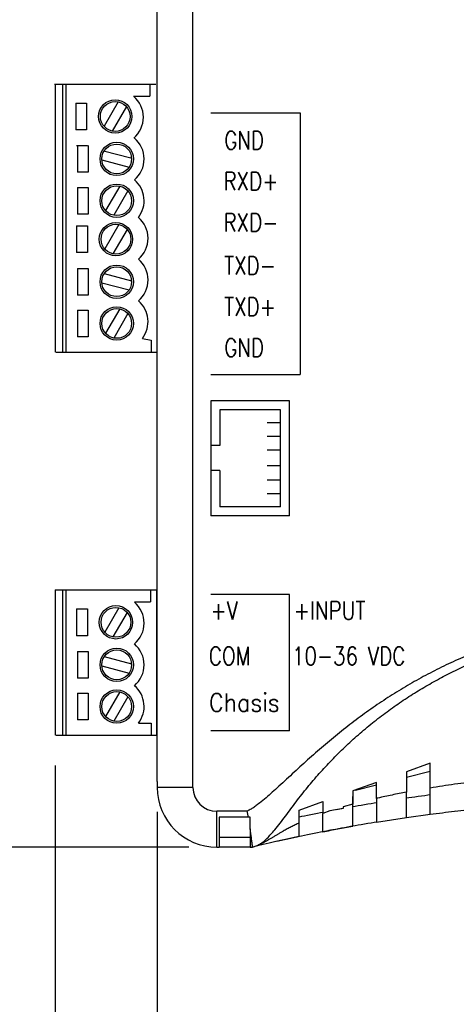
# Model space of a CAD drawing. Extents: x 862.7 to 874.2, y 114.3 to 122.8.
# Tile 3 of 6: x 866.9 to 868.3, y 117.1 to 120.4. Entities that reach past the tile are written whole.
import ezdxf

# ---------------------------------------------------------------- set-up
doc = ezdxf.new("R2010")
doc.units = 0
doc.header["$MEASUREMENT"] = 0
doc.layers.get('0').update_dxf_attribs({"linetype": 'CONTINUOUS'})
doc.layers.get('DEFPOINTS').update_dxf_attribs({"linetype": 'CONTINUOUS'})
for name, color, linetype in [('dim', 140, 'CONTINUOUS'), ('dim @ 1', 140, 'CONTINUOUS'), ('DIMENSIONS', 140, 'CONTINUOUS'), ('PRODUCT', 7, 'CONTINUOUS'), ('TEXT', 140, 'CONTINUOUS')]:
    doc.layers.add(name, color=color, linetype=linetype)
doc.styles.add('ROMANS', font='romans.shx')
doc.styles.get("Standard").update_dxf_attribs({"font": 'romans.shx'})
doc.dimstyles.get("Standard").update_dxf_attribs({"dimtxt": 0.0937, "dimasz": 0.1, "dimexe": 0.0625, "dimexo": 0.1, "dimgap": 0.0312, "dimtad": 0, "dimtih": 1, "dimtoh": 1, "dimzin": 0, "dimdsep": 46, "dimtxsty": 'Standard', "dimcen": 0, "dimadec": 0, "dimazin": 0, "dimtfac": 1, "dimtofl": 0, "dimtmove": 0, "dimatfit": 3, "dimfxl": 0, "dimtolj": 1, "dimtzin": 0, "dimarcsym": 0})

# ---------------------------------------------------------------- blocks, each defined once
blk = doc.blocks.new('*D30')
at = {"layer": 'DEFPOINTS', "color": 0}
for p in [(866.5982, 121.1301), (867.5118, 121.1301), (867.5197, 117.6273)]:
    blk.add_point(p, dxfattribs=at)
at = {"layer": 'dim', "color": 0, "lineweight": -2}
for p, q in [((867.4118, 121.1301), (866.5357, 121.1301)), ((866.5982, 121.0301), (866.5982, 119.74)), ((866.5982, 117.7273), (866.5982, 119.3787)), ((867.4197, 117.6273), (866.5357, 117.6273))]:
    blk.add_line(p, q, dxfattribs=at)
at = {"layer": 'dim', "color": 0}
for points in [[(866.5815, 121.0301), (866.6149, 121.0301), (866.5982, 121.1301)], [(866.5815, 117.7273), (866.6149, 117.7273), (866.5982, 117.6273)]]:
    blk.add_solid(points, dxfattribs=at)
at = {"layer": 'dim', "color": 0, "insert": (866.5982, 119.5593), "char_height": 0.0937, "attachment_point": 5}
blk.add_mtext('\\A1;3.50\\P [89.0]', dxfattribs=at)
blk = doc.blocks.new('*D31')
at = {"layer": 'DEFPOINTS', "color": 0}
for p in [(867.3148, 117.844), (870.6207, 117.7455), (870.6207, 117.0508)]:
    blk.add_point(p, dxfattribs=at)
at = {"layer": 'dim', "color": 0, "lineweight": -2}
for p, q in [((867.3148, 117.744), (867.3148, 116.9883)), ((870.6207, 117.6455), (870.6207, 116.9883)), ((867.4148, 117.0508), (868.6822, 117.0508)), ((870.5207, 117.0508), (869.2533, 117.0508))]:
    blk.add_line(p, q, dxfattribs=at)
at = {"layer": 'dim', "color": 0}
for points in [[(867.4148, 117.0675), (867.4148, 117.0342), (867.3148, 117.0508)], [(870.5207, 117.0675), (870.5207, 117.0342), (870.6207, 117.0508)]]:
    blk.add_solid(points, dxfattribs=at)
at = {"layer": 'dim', "color": 0, "insert": (868.9678, 117.0508), "char_height": 0.0937, "attachment_point": 5}
blk.add_mtext('\\A1;3.31\\P [84.0]', dxfattribs=at)
blk = doc.blocks.new('*D23')
at = {"layer": 'DEFPOINTS', "color": 0, "linetype": 'Continuous'}
for p in [(867.3148, 117.8243), (871.6507, 117.1128), (871.6507, 116.661)]:
    blk.add_point(p, dxfattribs=at)
at = {"layer": 'DIMENSIONS', "color": 0, "linetype": 'Continuous', "lineweight": -2}
for p, q in [((867.3148, 117.7243), (867.3148, 116.5985)), ((871.6507, 117.0128), (871.6507, 116.5985)), ((867.4148, 116.661), (869.1532, 116.661)), ((871.5507, 116.661), (869.8135, 116.661))]:
    blk.add_line(p, q, dxfattribs=at)
at = {"layer": 'DIMENSIONS', "color": 0, "linetype": 'Continuous'}
for points in [[(867.4148, 116.6777), (867.4148, 116.6444), (867.3148, 116.661)], [(871.5507, 116.6777), (871.5507, 116.6444), (871.6507, 116.661)]]:
    blk.add_solid(points, dxfattribs=at)
at = {"layer": 'DIMENSIONS', "color": 0, "linetype": 'Continuous', "insert": (869.4833, 116.661), "char_height": 0.0937, "attachment_point": 5}
blk.add_mtext('\\A1;4.34\\P [110.1]', dxfattribs=at)
blk = doc.blocks.new('*D24')
at = {"layer": 'DEFPOINTS', "color": 0, "linetype": 'Continuous'}
for p in [(866.9777, 117.9967), (871.6507, 117.1128), (871.6507, 116.2401)]:
    blk.add_point(p, dxfattribs=at)
at = {"layer": 'DIMENSIONS', "color": 0, "linetype": 'Continuous', "lineweight": -2}
for p, q in [((866.9777, 117.8967), (866.9777, 116.1776)), ((871.6507, 117.0128), (871.6507, 116.1776)), ((867.0777, 116.2401), (868.6892, 116.2401)), ((871.5507, 116.2401), (869.3495, 116.2401))]:
    blk.add_line(p, q, dxfattribs=at)
at = {"layer": 'DIMENSIONS', "color": 0, "linetype": 'Continuous'}
for points in [[(867.0777, 116.2567), (867.0777, 116.2234), (866.9777, 116.2401)], [(871.5507, 116.2567), (871.5507, 116.2234), (871.6507, 116.2401)]]:
    blk.add_solid(points, dxfattribs=at)
at = {"layer": 'DIMENSIONS', "color": 0, "linetype": 'Continuous', "insert": (869.0194, 116.2401), "char_height": 0.0937, "attachment_point": 5}
blk.add_mtext('\\A1;4.67\\P [118.7]', dxfattribs=at)

msp = doc.modelspace()

# ---------------------------------------------------------------- linework, layer by layer
for p, q in [((867.433, 117.8243), (867.433, 120.9331)), ((867.3148, 117.844), (867.3148, 120.9134)), ((868.217, 117.9043), (868.1382, 117.8761)), ((868.217, 117.8222), (868.217, 117.9043)), ((868.1382, 117.8578), (868.217, 117.8775)), ((868.1382, 117.8761), (868.1382, 117.8084)), ((867.3148, 117.844), (867.3148, 117.8243)), ((867.4331, 117.8353), (867.4331, 117.8353)), ((868.0397, 117.8408), (867.9609, 117.8125)), ((867.9697, 117.8156), (868.0397, 117.8332)), ((868.0397, 117.7881), (868.0397, 117.8408)), ((867.433, 117.8243), (867.3148, 117.8243)), ((867.9609, 117.8125), (867.9609, 117.7686)), ((868.1382, 117.7247), (868.1382, 117.8084)), ((868.1382, 117.7979), (868.1382, 117.8075)), ((868.217, 117.7356), (868.217, 117.8222)), ((867.7836, 117.749), (867.8624, 117.7772)), ((867.8624, 117.7772), (867.8624, 117.7385)), ((867.8624, 117.7772), (867.8624, 117.7711)), ((867.9609, 117.7686), (867.9294, 117.7599)), ((867.9609, 117.7693), (867.9609, 117.7943)), ((867.9609, 117.6961), (867.9609, 117.7686)), ((868.0397, 117.7881), (868.0397, 117.7095)), ((867.6118, 117.7455), (867.5118, 117.7455)), ((867.5118, 117.6273), (867.5118, 117.7455)), ((867.7836, 117.7067), (867.7836, 117.749)), ((867.8857, 117.7464), (867.8624, 117.7385)), ((867.8624, 117.6777), (867.8624, 117.7385)), ((867.9294, 117.7545), (867.8857, 117.7464)), ((867.9294, 117.7599), (867.9294, 117.7545)), ((868.1382, 117.7244), (868.217, 117.7356)), ((868.2998, 117.7477), (868.2998, 117.7477)), ((867.5197, 117.7258), (867.5197, 117.6273)), ((867.6158, 117.7258), (867.5197, 117.7258)), ((867.6221, 117.7258), (867.6158, 117.7258)), ((867.6221, 117.6874), (867.6221, 117.7258)), ((867.7836, 117.6618), (867.7836, 117.7067)), ((868.0397, 117.7095), (868.1382, 117.7247)), ((867.6221, 117.6874), (867.6221, 117.6273)), ((867.6221, 117.6588), (867.5197, 117.6588)), ((867.5118, 117.6273), (867.5197, 117.6273)), ((867.6221, 117.6273), (867.5197, 117.6273)), ((867.6221, 117.6273), (867.63, 117.6273))]:
    msp.add_line(p, q)
for points, knots in [([(870.3237, 117.7455), (870.3195, 117.7474), (870.3155, 117.7495), (870.3116, 117.7518), (870.3077, 117.7542), (870.3039, 117.7567), (870.3001, 117.7593), (870.2964, 117.762), (870.2927, 117.7647), (870.2891, 117.7674), (870.2784, 117.7756), (870.2679, 117.784), (870.2576, 117.7927), (870.2473, 117.8013), (870.2371, 117.8102), (870.2272, 117.8193), (870.2171, 117.8283), (870.2072, 117.8375), (870.1974, 117.8467), (870.1876, 117.8559), (870.1777, 117.8652), (870.1679, 117.8744), (870.158, 117.8836), (870.1482, 117.8927), (870.1382, 117.9018), (870.1209, 117.9176), (870.1033, 117.9331), (870.0856, 117.9485), (870.0678, 117.9638), (870.0499, 117.9789), (870.0317, 117.9937), (870.0136, 118.0086), (869.9952, 118.0231), (869.9765, 118.0374), (869.9579, 118.0516), (869.9391, 118.0655), (869.9199, 118.0791), (869.9008, 118.0926), (869.8814, 118.1058), (869.8618, 118.1185), (869.8421, 118.1313), (869.8222, 118.1437), (869.802, 118.1557), (869.7818, 118.1677), (869.7613, 118.1792), (869.7406, 118.1904), (869.72, 118.2016), (869.6991, 118.2123), (869.6779, 118.2226), (869.6568, 118.2328), (869.6355, 118.2427), (869.614, 118.252), (869.5963, 118.2598), (869.5784, 118.2672), (869.5604, 118.2743), (869.5424, 118.2813), (869.5243, 118.2881), (869.506, 118.2946), (869.4878, 118.301), (869.4694, 118.3072), (869.451, 118.313), (869.4325, 118.3188), (869.4139, 118.3243), (869.3953, 118.3294), (869.3766, 118.3346), (869.3579, 118.3394), (869.3391, 118.3438), (869.3166, 118.3492), (869.294, 118.3541), (869.2712, 118.3584), (869.2485, 118.3628), (869.2256, 118.3667), (869.2027, 118.3701), (869.1798, 118.3735), (869.1568, 118.3764), (869.1338, 118.3788), (869.1108, 118.3812), (869.0877, 118.3832), (869.0646, 118.3846), (869.0492, 118.3857), (869.0301, 118.3866), (869.011, 118.387), (868.9919, 118.3875), (868.9728, 118.3877), (868.9537, 118.3875), (868.9346, 118.3873), (868.9155, 118.3868), (868.8964, 118.3859), (868.8773, 118.385), (868.8582, 118.3838), (868.8392, 118.3823), (868.8201, 118.3808), (868.8011, 118.3789), (868.7822, 118.3767), (868.76, 118.3741), (868.7378, 118.371), (868.7158, 118.3675), (868.6937, 118.364), (868.6716, 118.36), (868.6497, 118.3556), (868.6278, 118.3511), (868.606, 118.3462), (868.5842, 118.3409), (868.5625, 118.3356), (868.5409, 118.3298), (868.5194, 118.3235), (868.4974, 118.3171), (868.4754, 118.3103), (868.4536, 118.3029), (868.4318, 118.2956), (868.4102, 118.2878), (868.3887, 118.2795), (868.3672, 118.2713), (868.3459, 118.2626), (868.3248, 118.2535), (868.3037, 118.2443), (868.2828, 118.2348), (868.262, 118.2248), (868.2417, 118.2149), (868.2216, 118.2047), (868.2017, 118.1941), (868.1817, 118.1834), (868.162, 118.1724), (868.1425, 118.1609), (868.1229, 118.1495), (868.1036, 118.1377), (868.0846, 118.1255), (868.0655, 118.1134), (868.0467, 118.1008), (868.0282, 118.088), (868.0092, 118.0748), (867.9905, 118.0613), (867.972, 118.0474), (867.9535, 118.0335), (867.9353, 118.0193), (867.9173, 118.0049), (867.8993, 117.9904), (867.8815, 117.9756), (867.8639, 117.9606), (867.8463, 117.9456), (867.829, 117.9303), (867.8118, 117.9149), (867.7948, 117.8996), (867.7779, 117.8841), (867.7611, 117.8686), (867.7443, 117.8531), (867.7275, 117.8376), (867.7106, 117.8222), (867.7038, 117.816), (867.697, 117.8098), (867.6901, 117.8037), (867.6832, 117.7976), (867.6762, 117.7915), (867.6692, 117.7856), (867.6621, 117.7797), (867.6549, 117.774), (867.6476, 117.7684), (867.6439, 117.7656), (867.6403, 117.7628), (867.6365, 117.7601), (867.6327, 117.7575), (867.6289, 117.7549), (867.625, 117.7525), (867.621, 117.7501), (867.617, 117.7479), (867.6128, 117.7459), (867.6125, 117.7458), (867.6122, 117.7456), (867.6118, 117.7455)], [0, 0, 0, 0, 1, 1, 1, 2, 2, 2, 3, 3, 3, 4, 4, 4, 5, 5, 5, 6, 6, 6, 7, 7, 7, 8, 8, 8, 9, 9, 9, 10, 10, 10, 11, 11, 11, 12, 12, 12, 13, 13, 13, 14, 14, 14, 15, 15, 15, 16, 16, 16, 17, 17, 17, 18, 18, 18, 19, 19, 19, 20, 20, 20, 21, 21, 21, 22, 22, 22, 23, 23, 23, 24, 24, 24, 25, 25, 25, 26, 26, 26, 27, 27, 27, 28, 28, 28, 29, 29, 29, 30, 30, 30, 31, 31, 31, 32, 32, 32, 33, 33, 33, 34, 34, 34, 35, 35, 35, 36, 36, 36, 37, 37, 37, 38, 38, 38, 39, 39, 39, 40, 40, 40, 41, 41, 41, 42, 42, 42, 43, 43, 43, 44, 44, 44, 45, 45, 45, 46, 46, 46, 47, 47, 47, 48, 48, 48, 49, 49, 49, 50, 50, 50, 51, 51, 51, 52, 52, 52, 53, 53, 53, 54, 54, 54, 55, 55, 55, 56, 56, 56, 56]), ([(867.63, 117.6273), (867.63, 117.6273), (867.63, 117.6273), (867.63, 117.6273), (867.6341, 117.6283), (867.6381, 117.6296), (867.642, 117.6312), (867.646, 117.6329), (867.6498, 117.6348), (867.6535, 117.637), (867.6573, 117.6393), (867.661, 117.6418), (867.6645, 117.6445), (867.6691, 117.6481), (867.6735, 117.652), (867.6777, 117.6561), (867.6822, 117.6604), (867.6865, 117.6649), (867.6906, 117.6695), (867.6949, 117.6743), (867.699, 117.6793), (867.7032, 117.6842), (867.7091, 117.6915), (867.715, 117.699), (867.7208, 117.7064), (867.7268, 117.7141), (867.7327, 117.7217), (867.7385, 117.7294), (867.7445, 117.7373), (867.7504, 117.7452), (867.7563, 117.7531), (867.7623, 117.761), (867.7683, 117.769), (867.7743, 117.7769), (867.7803, 117.7849), (867.7864, 117.7929), (867.7926, 117.8007), (867.7987, 117.8086), (867.805, 117.8164), (867.8113, 117.8242), (867.824, 117.8398), (867.8371, 117.8551), (867.8505, 117.8701), (867.8639, 117.8852), (867.8777, 117.9001), (867.8917, 117.9146), (867.9058, 117.9291), (867.9201, 117.9434), (867.9348, 117.9574), (867.9494, 117.9713), (867.9644, 117.985), (867.9797, 117.9983), (867.9949, 118.0117), (868.0104, 118.0247), (868.0262, 118.0374), (868.0419, 118.05), (868.058, 118.0623), (868.0743, 118.0742), (868.09, 118.0858), (868.1059, 118.097), (868.1221, 118.1079), (868.1383, 118.1188), (868.1547, 118.1293), (868.1713, 118.1396), (868.1879, 118.1498), (868.2048, 118.1597), (868.2218, 118.1693), (868.2387, 118.1789), (868.2559, 118.1881), (868.2733, 118.197), (868.2911, 118.2061), (868.3091, 118.2149), (868.3272, 118.2233), (868.3454, 118.2318), (868.3637, 118.2398), (868.3822, 118.2475), (868.4007, 118.2552), (868.4193, 118.2625), (868.4381, 118.2695), (868.4568, 118.2764), (868.4758, 118.283), (868.4948, 118.2892), (868.5133, 118.2952), (868.5319, 118.3009), (868.5507, 118.3062), (868.5695, 118.3115), (868.5883, 118.3165), (868.6073, 118.3211), (868.6263, 118.3257), (868.6453, 118.33), (868.6644, 118.3338), (868.6835, 118.3377), (868.7027, 118.3412), (868.7219, 118.3444), (868.7417, 118.3476), (868.7614, 118.3504), (868.7812, 118.3528), (868.8011, 118.3553), (868.821, 118.3573), (868.8409, 118.359), (868.8608, 118.3607), (868.8807, 118.362), (868.9007, 118.3629), (868.9206, 118.3637), (868.9406, 118.3643), (868.9606, 118.3644), (868.9818, 118.3645), (869.003, 118.3642), (869.0242, 118.3634), (869.0455, 118.3627), (869.063, 118.3615), (869.0842, 118.3598), (869.1054, 118.3582), (869.1265, 118.3562), (869.1476, 118.3537), (869.1687, 118.3511), (869.1897, 118.3482), (869.2106, 118.3448), (869.2322, 118.3414), (869.2537, 118.3374), (869.2751, 118.333), (869.2965, 118.3286), (869.3178, 118.3238), (869.339, 118.3185), (869.3602, 118.3131), (869.3813, 118.3074), (869.4022, 118.3012), (869.4231, 118.295), (869.4439, 118.2883), (869.4646, 118.2812), (869.4846, 118.2743), (869.5046, 118.267), (869.5243, 118.2592), (869.5441, 118.2514), (869.5637, 118.2433), (869.5832, 118.2347), (869.6026, 118.2261), (869.6218, 118.2171), (869.6409, 118.2078), (869.6599, 118.1984), (869.6787, 118.1886), (869.6974, 118.1784), (869.7165, 118.1679), (869.7355, 118.157), (869.7542, 118.1457), (869.7729, 118.1343), (869.7914, 118.1226), (869.8096, 118.1104), (869.8278, 118.0982), (869.8457, 118.0856), (869.8634, 118.0727), (869.881, 118.0597), (869.8983, 118.0463), (869.9153, 118.0326), (869.9313, 118.0197), (869.947, 118.0064), (869.9624, 117.9928), (869.9778, 117.9792), (869.9929, 117.9652), (870.0077, 117.9509), (870.0225, 117.9366), (870.037, 117.922), (870.0512, 117.9071), (870.0653, 117.8923), (870.0791, 117.8771), (870.0926, 117.8616), (870.1016, 117.8514), (870.1103, 117.841), (870.119, 117.8305), (870.1277, 117.82), (870.1362, 117.8094), (870.1446, 117.7987), (870.153, 117.7881), (870.1613, 117.7774), (870.1694, 117.7666), (870.1744, 117.76), (870.1794, 117.7534), (870.1843, 117.7468), (870.1893, 117.7402), (870.1942, 117.7335), (870.1991, 117.7269), (870.204, 117.7204), (870.2089, 117.7139), (870.2138, 117.7075), (870.2187, 117.7012), (870.2236, 117.6949), (870.2286, 117.6888), (870.2335, 117.6828), (870.2384, 117.6769), (870.2435, 117.6711), (870.2471, 117.667), (870.2508, 117.663), (870.2547, 117.6592), (870.2584, 117.6554), (870.2622, 117.6518), (870.2662, 117.6484), (870.27, 117.6452), (870.2739, 117.6422), (870.278, 117.6395), (870.2823, 117.6367), (870.2867, 117.6342), (870.2914, 117.6321), (870.2959, 117.6268), (870.3007, 117.6252), (870.3055, 117.624)], [0, 0, 0, 0, 1, 1, 1, 2, 2, 2, 3, 3, 3, 4, 4, 4, 5, 5, 5, 6, 6, 6, 7, 7, 7, 8, 8, 8, 9, 9, 9, 10, 10, 10, 11, 11, 11, 12, 12, 12, 13, 13, 13, 14, 14, 14, 15, 15, 15, 16, 16, 16, 17, 17, 17, 18, 18, 18, 19, 19, 19, 20, 20, 20, 21, 21, 21, 22, 22, 22, 23, 23, 23, 24, 24, 24, 25, 25, 25, 26, 26, 26, 27, 27, 27, 28, 28, 28, 29, 29, 29, 30, 30, 30, 31, 31, 31, 32, 32, 32, 33, 33, 33, 34, 34, 34, 35, 35, 35, 36, 36, 36, 37, 37, 37, 38, 38, 38, 39, 39, 39, 40, 40, 40, 41, 41, 41, 42, 42, 42, 43, 43, 43, 44, 44, 44, 45, 45, 45, 46, 46, 46, 47, 47, 47, 48, 48, 48, 49, 49, 49, 50, 50, 50, 51, 51, 51, 52, 52, 52, 53, 53, 53, 54, 54, 54, 55, 55, 55, 56, 56, 56, 57, 57, 57, 58, 58, 58, 59, 59, 59, 60, 60, 60, 61, 61, 61, 62, 62, 62, 63, 63, 63, 64, 64, 64, 65, 65, 65, 66, 66, 66, 67, 67, 67, 68, 68, 68, 68]), ([(868.3786, 117.8451), (868.3651, 117.8435), (868.3516, 117.8418), (868.3381, 117.84), (868.3246, 117.8382), (868.3112, 117.8364), (868.2977, 117.8345), (868.2842, 117.8326), (868.2708, 117.8306), (868.2573, 117.8286), (868.2439, 117.8265), (868.2305, 117.8244), (868.217, 117.8222)], [0, 0, 0, 0, 1, 1, 1, 2, 2, 2, 3, 3, 3, 4, 4, 4, 4]), ([(868.1382, 117.8084), (868.1303, 117.8069), (868.1225, 117.8054), (868.1146, 117.8039), (868.1067, 117.8023), (868.0988, 117.8007), (868.091, 117.7991), (868.0831, 117.7975), (868.0752, 117.7959), (868.0674, 117.7942), (868.0595, 117.7925), (868.0517, 117.7908), (868.0439, 117.789), (868.0432, 117.7888), (868.0425, 117.7887), (868.0418, 117.7885), (868.0411, 117.7884), (868.0404, 117.7882), (868.0397, 117.7881)], [0, 0, 0, 0, 1, 1, 1, 2, 2, 2, 3, 3, 3, 4, 4, 4, 5, 5, 5, 6, 6, 6, 6]), ([(868.217, 117.7356), (868.2305, 117.7374), (868.2439, 117.7391), (868.2573, 117.7408), (868.2708, 117.7425), (868.2843, 117.7441), (868.2977, 117.7457), (868.3112, 117.7472), (868.3247, 117.7488), (868.3381, 117.7503), (868.3516, 117.7517), (868.3651, 117.7532), (868.3786, 117.7546)], [0, 0, 0, 0, 1, 1, 1, 2, 2, 2, 3, 3, 3, 4, 4, 4, 4]), ([(867.7836, 117.7067), (867.7792, 117.7047), (867.7748, 117.7026), (867.7704, 117.7004), (867.766, 117.6983), (867.7617, 117.6961), (867.7574, 117.6938), (867.753, 117.6916), (867.7487, 117.6893), (867.7444, 117.687), (867.7401, 117.6847), (867.7359, 117.6823), (867.7316, 117.68), (867.7288, 117.6783), (867.726, 117.6767), (867.7232, 117.6751), (867.7204, 117.6735), (867.7176, 117.6719), (867.7148, 117.6702), (867.7121, 117.6686), (867.7093, 117.6669), (867.7066, 117.6653), (867.7038, 117.6636), (867.7011, 117.6619), (867.6983, 117.6603), (867.6956, 117.6587), (867.6929, 117.657), (867.6902, 117.6554), (867.6875, 117.6538), (867.6848, 117.6522), (867.6821, 117.6506), (867.68, 117.6494), (867.6779, 117.6481), (867.6758, 117.6469), (867.6737, 117.6457), (867.6715, 117.6445), (867.6694, 117.6434), (867.6673, 117.6422), (867.6652, 117.6411), (867.6632, 117.64), (867.661, 117.6389), (867.6589, 117.6379), (867.6568, 117.6369), (867.6547, 117.6359), (867.6525, 117.6349), (867.6504, 117.634), (867.6482, 117.6331), (867.646, 117.6322), (867.6438, 117.6314), (867.6416, 117.6307), (867.6394, 117.6299), (867.6372, 117.6292), (867.635, 117.6286), (867.6327, 117.628), (867.6305, 117.6274), (867.6304, 117.6274), (867.6303, 117.6274), (867.6302, 117.6274), (867.6301, 117.6273), (867.6301, 117.6273), (867.63, 117.6273)], [0, 0, 0, 0, 1, 1, 1, 2, 2, 2, 3, 3, 3, 4, 4, 4, 5, 5, 5, 6, 6, 6, 7, 7, 7, 8, 8, 8, 9, 9, 9, 10, 10, 10, 11, 11, 11, 12, 12, 12, 13, 13, 13, 14, 14, 14, 15, 15, 15, 16, 16, 16, 17, 17, 17, 18, 18, 18, 19, 19, 19, 20, 20, 20, 20]), ([(867.63, 117.6273), (867.63, 117.6273), (867.63, 117.6277), (867.63, 117.6277), (867.6299, 117.6278), (867.6299, 117.6279), (867.6299, 117.628), (867.6299, 117.6284), (867.6298, 117.6288), (867.6298, 117.6291), (867.6297, 117.6295), (867.6297, 117.6299), (867.6297, 117.6302), (867.6296, 117.6309), (867.6295, 117.6315), (867.6294, 117.6321), (867.6294, 117.6327), (867.6293, 117.6333), (867.6292, 117.6339), (867.6291, 117.6347), (867.629, 117.6356), (867.6289, 117.6364), (867.6288, 117.6372), (867.6287, 117.6381), (867.6286, 117.6389), (867.6285, 117.64), (867.6283, 117.641), (867.6282, 117.6421), (867.6281, 117.6432), (867.6279, 117.6442), (867.6278, 117.6453), (867.6277, 117.6465), (867.6275, 117.6478), (867.6273, 117.6491), (867.6273, 117.6491), (867.6269, 117.6529), (867.6269, 117.6529), (867.6267, 117.6543), (867.6265, 117.6558), (867.6263, 117.6572), (867.6261, 117.6587), (867.6259, 117.6601), (867.6257, 117.6616), (867.6255, 117.6632), (867.6253, 117.6649), (867.6251, 117.6665), (867.6248, 117.6682), (867.6246, 117.6698), (867.6244, 117.6714), (867.6241, 117.6732), (867.6239, 117.675), (867.6236, 117.6768), (867.6234, 117.6785), (867.6232, 117.6803), (867.6229, 117.6821), (867.6228, 117.683), (867.6226, 117.6839), (867.6225, 117.6847), (867.6224, 117.6856), (867.6222, 117.6865), (867.6221, 117.6874)], [0, 0, 0, 0, 1, 1, 1, 2, 2, 2, 3, 3, 3, 4, 4, 4, 5, 5, 5, 6, 6, 6, 7, 7, 7, 8, 8, 8, 9, 9, 9, 10, 10, 10, 11, 11, 11, 12, 12, 12, 13, 13, 13, 14, 14, 14, 15, 15, 15, 16, 16, 16, 17, 17, 17, 18, 18, 18, 19, 19, 19, 20, 20, 20, 20]), ([(867.8624, 117.6777), (867.8706, 117.6793), (867.8788, 117.6809), (867.887, 117.6825), (867.8952, 117.684), (867.9034, 117.6856), (867.9116, 117.6871), (867.9198, 117.6886), (867.928, 117.6901), (867.9363, 117.6917), (867.9445, 117.6931), (867.9527, 117.6946), (867.9609, 117.6961)], [0, 0, 0, 0, 1, 1, 1, 2, 2, 2, 3, 3, 3, 4, 4, 4, 4])]:
    msp.add_open_spline(points, degree=3, knots=knots)
for points in [[(867.3148, 117.8243), (867.3148, 117.7155), (867.403, 117.6273), (867.5118, 117.6273)], [(867.433, 117.8243), (867.433, 117.7808), (867.4683, 117.7455), (867.5118, 117.7455)], [(868.217, 117.7992), (868.1973, 117.7967), (868.158, 117.7913), (868.1382, 117.7884)], [(868.0397, 117.7734), (868.02, 117.7702), (867.9806, 117.7636), (867.9609, 117.7601)], [(867.6158, 117.7258), (867.6149, 117.7308), (867.6129, 117.7406), (867.6118, 117.7455)], [(867.8624, 117.7419), (867.8427, 117.7382), (867.8034, 117.7303), (867.7836, 117.7261)], [(867.9295, 117.7545), (867.924, 117.7535), (867.913, 117.7515), (867.9076, 117.7505)], [(868.0397, 117.7095), (868.02, 117.7063), (867.9806, 117.6996), (867.9609, 117.6961)], [(867.8624, 117.6777), (867.8427, 117.6739), (867.8034, 117.6659), (867.7836, 117.6618)], [(867.887, 117.6825), (867.8809, 117.6813), (867.8686, 117.6789), (867.8624, 117.6777)], [(867.887, 117.6825), (867.8809, 117.6813), (867.8686, 117.6789), (867.8625, 117.6777)], [(867.961, 117.6961), (867.9424, 117.6928), (867.9055, 117.686), (867.887, 117.6825)], [(867.9609, 117.6961), (867.9424, 117.6928), (867.9055, 117.686), (867.887, 117.6825)], [(867.7836, 117.6618), (867.7449, 117.6538), (867.6684, 117.6367), (867.63, 117.6273)], [(867.7083, 117.6454), (867.7079, 117.6453), (867.7071, 117.6451), (867.7067, 117.6451)], [(867.7083, 117.6454), (867.7079, 117.6453), (867.7071, 117.6451), (867.7067, 117.6451)], [(867.7837, 117.6618), (867.7648, 117.6578), (867.7271, 117.6497), (867.7083, 117.6454)], [(867.7836, 117.6618), (867.7647, 117.6578), (867.7271, 117.6497), (867.7083, 117.6454)]]:
    msp.add_open_spline(points, degree=3)
at = {"layer": 'dim'}
for p, q in [((867.4921, 120.0519), (867.7876, 120.0519)), ((867.7876, 120.0519), (867.7876, 119.1877)), ((867.4921, 119.1877), (867.7876, 119.1877)), ((867.4921, 119.1007), (867.4921, 118.7212)), ((867.5221, 119.0707), (867.5221, 118.953)), ((867.7227, 119.0277), (867.6778, 119.0277)), ((867.7227, 118.9826), (867.6778, 118.9826)), ((867.5221, 118.953), (867.4921, 118.953)), ((867.7227, 118.9375), (867.6778, 118.9375)), ((867.7227, 118.8857), (867.6778, 118.8857)), ((867.5221, 118.8711), (867.4921, 118.8711)), ((867.5221, 118.8711), (867.5221, 118.7512)), ((867.7227, 118.8383), (867.6778, 118.8383)), ((867.7227, 118.7932), (867.6778, 118.7932))]:
    msp.add_line(p, q, dxfattribs=at)
at = {"layer": 'PRODUCT', "linetype": 'Continuous'}
for p, q in [((866.9753, 120.1468), (867.3099, 120.1468)), ((866.9777, 120.1468), (866.9777, 119.6656)), ((867.0014, 120.1468), (867.0014, 119.6656)), ((867.0132, 120.1468), (867.0132, 119.6656)), ((867.2903, 120.1468), (867.2903, 120.1074)), ((867.237, 120.1074), (867.2903, 120.1074)), ((867.0462, 120.084), (867.0462, 119.9959)), ((867.0462, 120.084), (867.0816, 120.084)), ((867.0816, 120.084), (867.0816, 119.9959)), ((867.186, 120.0881), (867.139, 120.0076)), ((867.2132, 120.0723), (867.1662, 119.9917)), ((867.0816, 119.9959), (867.0462, 119.9959)), ((867.0486, 119.9436), (867.084, 119.9436)), ((867.051, 119.9436), (867.051, 119.8554)), ((867.0865, 119.9436), (867.0865, 119.8554)), ((867.1374, 119.9266), (867.2276, 119.9029)), ((867.1319, 119.8961), (867.222, 119.8724)), ((867.0865, 119.8554), (867.051, 119.8554)), ((867.051, 119.8058), (867.051, 119.7176)), ((867.051, 119.8058), (867.0865, 119.8058)), ((867.0865, 119.8058), (867.0865, 119.7176)), ((867.1909, 119.8099), (867.1438, 119.7294)), ((867.2181, 119.794), (867.171, 119.7135)), ((867.0865, 119.7176), (867.051, 119.7176)), ((866.9777, 119.6672), (866.9777, 119.2619)), ((867.0014, 119.6672), (867.0014, 119.2619)), ((867.0132, 119.6672), (867.0132, 119.2619)), ((867.0486, 119.6787), (867.0486, 119.5905)), ((867.0486, 119.6787), (867.084, 119.6787)), ((867.084, 119.6787), (867.084, 119.5905)), ((867.1884, 119.6828), (867.1414, 119.6023)), ((867.2156, 119.6669), (867.1686, 119.5864)), ((867.084, 119.5905), (867.0486, 119.5905)), ((867.051, 119.5382), (867.051, 119.4501)), ((867.051, 119.5382), (867.0865, 119.5382)), ((867.0865, 119.5382), (867.0865, 119.4501)), ((867.1319, 119.4908), (867.222, 119.4671)), ((867.1399, 119.5212), (867.23, 119.4975)), ((867.0865, 119.4501), (867.051, 119.4501)), ((867.051, 119.4005), (867.051, 119.3123)), ((867.051, 119.4005), (867.0865, 119.4005)), ((867.0865, 119.4005), (867.0865, 119.3123)), ((867.1909, 119.4046), (867.1438, 119.324)), ((867.2181, 119.3887), (867.171, 119.3082)), ((867.0865, 119.3123), (867.051, 119.3123)), ((867.2659, 119.307), (867.2951, 119.3012)), ((867.2951, 119.3012), (867.2951, 119.2619)), ((866.9802, 119.2619), (867.3148, 119.2619)), ((866.9777, 118.4762), (867.3124, 118.4762)), ((866.9777, 118.4762), (866.9777, 117.9967)), ((867.0014, 118.4762), (867.0014, 117.9967)), ((867.0132, 118.4762), (867.0132, 117.9967)), ((867.2927, 118.4762), (867.2927, 118.4369)), ((867.3124, 118.4762), (867.3124, 117.9967)), ((867.1884, 118.4176), (867.1414, 118.3371)), ((867.2394, 118.4369), (867.2927, 118.4369)), ((867.0486, 118.4135), (867.0486, 118.3253)), ((867.0486, 118.4135), (867.084, 118.4135)), ((867.084, 118.4135), (867.084, 118.3253)), ((867.2156, 118.4017), (867.1686, 118.3212)), ((867.084, 118.3253), (867.0486, 118.3253)), ((867.051, 118.2731), (867.051, 118.1849)), ((867.051, 118.2731), (867.0865, 118.2731)), ((867.0865, 118.2731), (867.0865, 118.1849)), ((867.1399, 118.256), (867.23, 118.2323)), ((867.1319, 118.2256), (867.222, 118.2019)), ((867.0865, 118.1849), (867.051, 118.1849)), ((867.051, 118.1353), (867.051, 118.0471)), ((867.051, 118.1353), (867.0865, 118.1353)), ((867.0865, 118.1353), (867.0865, 118.0471)), ((867.1909, 118.1394), (867.1438, 118.0588)), ((867.2181, 118.1235), (867.171, 118.043)), ((867.0865, 118.0471), (867.051, 118.0471)), ((867.2528, 118.0361), (867.2951, 118.0361)), ((867.2951, 118.0361), (867.2951, 117.9967)), ((866.9802, 117.9967), (867.3148, 117.9967))]:
    msp.add_line(p, q, dxfattribs=at)
for centre, radius in [((867.1761, 120.0399), 0.0551), ((867.1761, 120.0399), 0.0492), ((867.1809, 119.8995), 0.0551), ((867.1809, 119.8995), 0.0492), ((867.1809, 119.7617), 0.0551), ((867.1809, 119.7617), 0.0492), ((867.1785, 119.6346), 0.0551), ((867.1785, 119.6346), 0.0492), ((867.1809, 119.4942), 0.0551), ((867.1809, 119.4942), 0.0492), ((867.1809, 119.3564), 0.0551), ((867.1809, 119.3564), 0.0492), ((867.1785, 118.3694), 0.0551), ((867.1785, 118.3694), 0.0492), ((867.1809, 118.229), 0.0551), ((867.1809, 118.229), 0.0492), ((867.1809, 118.0912), 0.0551), ((867.1809, 118.0912), 0.0492)]:
    msp.add_circle(centre, radius, dxfattribs=at)
for centre, start in [((867.1785, 120.0373), 310.4591), ((867.1809, 119.8995), 310.4591), ((867.1809, 119.7617), 322.5112), ((867.194, 119.6377), 310.4591), ((867.194, 119.4999), 310.4591), ((867.194, 119.3621), 322.5112), ((867.1809, 118.3668), 310.4591), ((867.1809, 118.229), 310.4591), ((867.1809, 118.0912), 322.5112)]:
    msp.add_arc(centre, 0.0906, start, 49.5409, dxfattribs=at)
at = {"layer": 'TEXT'}
for p, q in [((867.7524, 119.1007), (867.4921, 119.1007)), ((867.7524, 118.7212), (867.7524, 119.1007)), ((867.7224, 119.0707), (867.5221, 119.0707)), ((867.7224, 118.7512), (867.7224, 119.0707)), ((867.7224, 118.7512), (867.5221, 118.7512)), ((867.7524, 118.7212), (867.4921, 118.7212)), ((867.7524, 118.4614), (867.4921, 118.4614)), ((867.7524, 118.0108), (867.7524, 118.4614)), ((867.7524, 118.0108), (867.4921, 118.0108))]:
    msp.add_line(p, q, dxfattribs=at)

# ---------------------------------------------------------------- texts
at = {"layer": 'TEXT', "style": 'ROMANS'}
for s, width, p in [('GND', 0.8, (867.5364, 119.9308)), ('RXD+', 0.8, (867.5344, 119.7962)), ('RXD-', 0.8, (867.5344, 119.6599)), ('TXD-', 0.8, (867.5364, 119.5175)), ('TXD+', 0.8, (867.5364, 119.3815)), ('GND', 0.8, (867.5364, 119.2464)), ('+V', 0.8, (867.4911, 118.3783)), ('+INPUT', 0.8, (867.7662, 118.3783)), ('COM', 0.8, (867.4854, 118.2281)), ('10-36 VDC', 0.8, (867.7604, 118.2281)), ('Chasis', 0.9, (867.4861, 118.0746))]:
    msp.add_text(s, height=0.06, dxfattribs=dict(at, width=width)).set_placement(p)

# ---------------------------------------------------------------- dimensions: what is measured, and where the dimension line sits
at = {"layer": 'dim @ 1'}
dim = msp.add_linear_dim(base=(866.5982, 121.1301), p1=(867.5197, 117.6273), p2=(867.5118, 121.1301), angle=90, dimstyle='Standard', override={"dimscale": 1, "dimpost": '\\X', "dimtix": 0, "dimtofl": 0, "dimtmove": 0, "dimatfit": 3}, dxfattribs=at)
dim.commit()
dim.dimension.update_dxf_attribs({"geometry": '*D30', "text_midpoint": (866.5982, 119.5593), "dimtype": 128})
dim = msp.add_linear_dim(base=(870.6207, 117.0508), p1=(867.3148, 117.844), p2=(870.6207, 117.7455), dimstyle='Standard', override={"dimscale": 1, "dimpost": '\\X', "dimtix": 0, "dimtofl": 0, "dimtmove": 0, "dimatfit": 3}, dxfattribs=at)
dim.commit()
dim.dimension.update_dxf_attribs({"geometry": '*D31', "text_midpoint": (868.9678, 117.0508), "dimtype": 128})
at = {"layer": 'DIMENSIONS', "linetype": 'Continuous'}
for base, p1, picture, middle in [((871.6507, 116.2401), (866.9777, 117.9967), '*D24', (869.0194, 116.2401)), ((871.6507, 116.661), (867.3148, 117.8243), '*D23', (869.4833, 116.661))]:
    dim = msp.add_linear_dim(base=base, p1=p1, p2=(871.6507, 117.1128), dimstyle='Standard', override={"dimdec": 2, "dimpost": '\\X'}, dxfattribs=at)
    dim.commit()
    dim.dimension.update_dxf_attribs({"geometry": picture, "text_midpoint": middle, "dimtype": 160})

doc.saveas('drawing.dxf')
